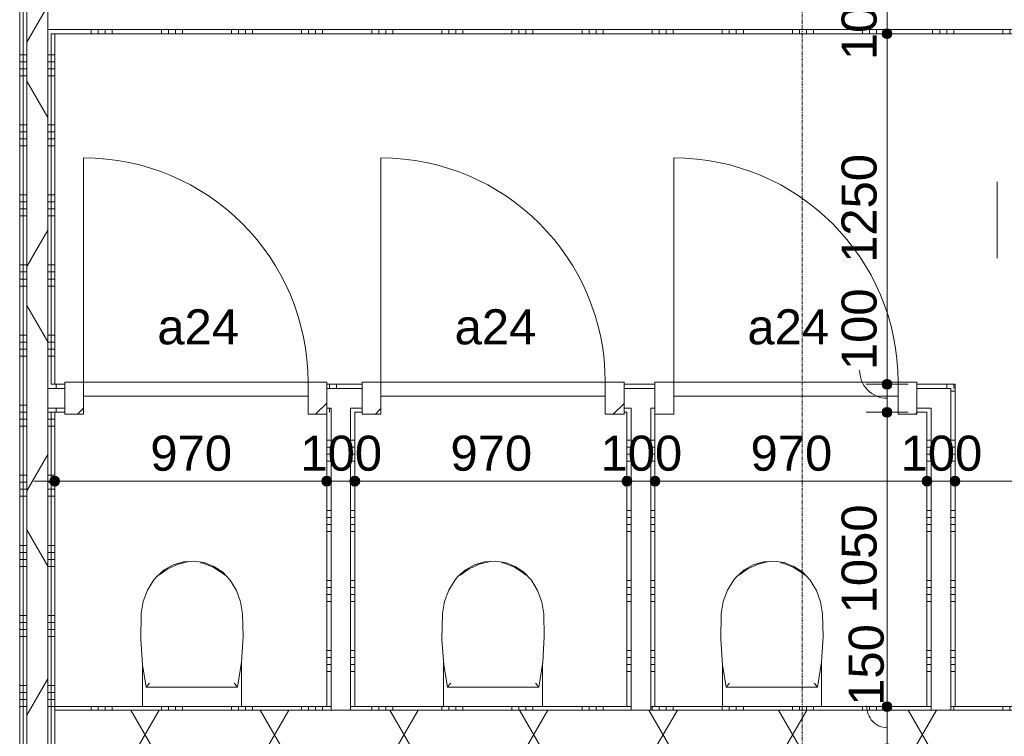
# Model space of a CAD drawing. Header units: millimetres. Extents: x 23061 to 67652, y 24168 to 59318.
# Tile 16 of 35: x 42286 to 45797, y 27194 to 29750. Entities that reach past the tile are written whole.
import ezdxf

# ---------------------------------------------------------------- set-up
doc = ezdxf.new("R2010")
doc.units = ezdxf.units.MM
doc.linetypes.add('stramien', pattern=[22.225, 12.7, -3.175, 3.175, -3.175])
doc.layers.add('00_Algemeen', color=7, linetype='Continuous', lineweight=9, true_color=0x00a600)
for name, color, linetype, lineweight in [('00_Algemeen-50', 7, 'Continuous', 9), ('22_Metselwerk', 7, 'Continuous', 18), ('30_Kozijnen-ramen-deuren', 7, 'Continuous', 9)]:
    doc.layers.add(name, color=color, linetype=linetype, lineweight=lineweight)
doc.styles.add('Arial_1', font='arial.ttf', dxfattribs={"height": 125})
doc.dimstyles.new('00_AEE_maatvoering_2_5mm', dxfattribs={"dimscale": 304.8, "dimtxt": 127.532425, "dimasz": 0.459318, "dimexe": 0.246063, "dimexo": 0.0625, "dimgap": 0, "dimtad": 1, "dimdec": 0, "dimzin": 0, "dimdsep": 46, "dimtxsty": 'Arial_1', "dimblk1": 'DOTSMALL', "dimblk2": 'DOTSMALL', "dimsah": 1, "dimcen": 0.09, "dimdle": 0.246063, "dimazin": 0, "dimtfac": 1, "dimtdec": 4, "dimtix": 1, "dimtmove": 0, "dimatfit": 3, "dimfxl": 0.246063, "dimfxlon": 1, "dimtvp": 1, "dimtolj": 1, "dimtzin": 0, "dimarcsym": 2})
doc.dimstyles.new('00_AEE_maatvoering_2_5mm_1', dxfattribs={"dimscale": 304.8, "dimtxt": 127.532425, "dimasz": 0.459318, "dimexe": 0.246063, "dimexo": 0.0625, "dimgap": 0, "dimtad": 1, "dimdec": 0, "dimzin": 0, "dimdsep": 46, "dimtxsty": 'Arial_1', "dimblk1": 'DOTSMALL', "dimblk2": 'DOTSMALL', "dimsah": 1, "dimcen": 0.09, "dimdle": 0.246063, "dimazin": 0, "dimtfac": 1, "dimtdec": 4, "dimtix": 1, "dimtmove": 1, "dimatfit": 3, "dimfxl": 0.246063, "dimfxlon": 1, "dimtvp": 1, "dimtolj": 1, "dimtzin": 0, "dimarcsym": 2})
pattern_1 = [(180, (42411.22, 29800), (4e-13, -250), []), (180, (42411.22, 29825), (4e-13, -250), []), (180, (42411.22, 29850), (4e-13, -250), []), (180, (42411.22, 29875), (4e-13, -250), [])]
pattern_2 = [(60, (28876.22, 0), (-346.41, 200), []), (120, (28876.22, 0), (-346.41, -200), [])]
pattern_3 = [(180, (43481.22, 27925), (-9e-13, -250), []), (180, (43481.22, 27950), (-9e-13, -250), []), (180, (43481.22, 27975), (-9e-13, -250), []), (180, (43481.22, 28000), (-9e-13, -250), [])]
pattern_4 = [(270, (43916.22, 28450), (250, 3e-13), []), (270, (43891.22, 28450), (250, 3e-13), []), (270, (43866.22, 28450), (250, 3e-13), []), (270, (43841.22, 28450), (250, 3e-13), [])]
pattern_5 = [(180, (44551.22, 27925), (-9e-13, -250), []), (180, (44551.22, 27950), (-9e-13, -250), []), (180, (44551.22, 27975), (-9e-13, -250), []), (180, (44551.22, 28000), (-9e-13, -250), [])]
pattern_6 = [(180, (45621.22, 27925), (-9e-13, -250), []), (180, (45621.22, 27950), (-9e-13, -250), []), (180, (45621.22, 27975), (-9e-13, -250), []), (180, (45621.22, 28000), (-9e-13, -250), [])]

# ---------------------------------------------------------------- blocks, each defined once
blk = doc.blocks.new('32_AEE_VO_FIX_Binnendeuren - D_800x2300_Toiletdeur vast meranti-8012179-02 tweede verdieping - A')
at = {"layer": '30_Kozijnen-ramen-deuren', "true_color": 0xc0c0c0}
h = blk.add_hatch(dxfattribs=at)
h.set_pattern_fill('FP_100', color=9, style=0, pattern_type=2)
h.set_pattern_definition([(45, (-14038, -28400), (-106.066, 106.066), [])])
h.paths.add_polyline_path([(-467, -57), (-400, -57), (-400, 57), (-467, 57), (-467, -50)])
h.paths.add_polyline_path([(467, -57), (467, 57), (400, 57), (400, -57), (460, -57)])
at = {"layer": '30_Kozijnen-ramen-deuren'}
for p, q in [((-400, 57), (-467, 57)), ((-467, 57), (-467, 50)), ((400, 57), (-400, 57)), ((-400, 57), (-400, 7)), ((-400, -57), (-400, 57)), ((400, 7), (400, 57)), ((400, 57), (400, -57)), ((467, 57), (400, 57)), ((467, 50), (467, 57)), ((-400, 7), (400, 7)), ((-467, -50), (-467, -57)), ((-467, -57), (-400, -57)), ((400, -57), (467, -57))]:
    blk.add_line(p, q, dxfattribs=at)
blk = doc.blocks.new('32_AEE_VO_FIX_Binnendeuren - D_800x2300_Toiletdeur vast meranti-V41-02 tweede verdieping - A')
at = {"layer": '30_Kozijnen-ramen-deuren', "true_color": 0xc0c0c0}
h = blk.add_hatch(dxfattribs=at)
h.set_pattern_fill('FP_101', color=9, style=0, pattern_type=2)
h.set_pattern_definition([(45, (-15097.9, -28400), (-106.066, 106.066), [])])
h.paths.add_polyline_path([(-467, -57), (-400, -57), (-400, 57), (-467, 57), (-467, -50)])
h.paths.add_polyline_path([(467, -57), (467, 57), (400, 57), (400, -57)])
at = {"layer": '30_Kozijnen-ramen-deuren'}
for p, q in [((-400, 57), (-467, 57)), ((-467, 57), (-467, 50)), ((400, 57), (-400, 57)), ((-400, 57), (-400, 7)), ((-400, -57), (-400, 57)), ((400, 7), (400, 57)), ((400, 57), (400, -57)), ((467, 57), (400, 57)), ((467, 50), (467, 57)), ((-400, 7), (400, 7)), ((-467, -50), (-467, -57)), ((-467, -57), (-400, -57)), ((400, -57), (467, -57)), ((467, -57), (467, -50))]:
    blk.add_line(p, q, dxfattribs=at)
blk = doc.blocks.new('32_AEE_VO_FIX_Binnendeuren - D_800x2300_Toiletdeur vast meranti-V42-02 tweede verdieping - A')
at = {"layer": '30_Kozijnen-ramen-deuren', "true_color": 0xc0c0c0}
h = blk.add_hatch(dxfattribs=at)
h.set_pattern_fill('FP_102', color=9, style=0, pattern_type=2)
h.set_pattern_definition([(45, (-16142, -28400), (-106.066, 106.066), [])])
h.paths.add_polyline_path([(-400, -57), (-400, 57), (-467, 57), (-467, -57)])
h.paths.add_polyline_path([(400, -57), (467, -57), (467, 57), (400, 57), (400, -50)])
at = {"layer": '30_Kozijnen-ramen-deuren'}
for p, q in [((-400, 57), (-467, 57)), ((-467, 57), (-467, 50)), ((400, 57), (-400, 57)), ((-400, 57), (-400, 7)), ((-400, -57), (-400, 57)), ((400, 7), (400, 57)), ((400, 57), (400, -57)), ((467, 57), (400, 57)), ((467, 50), (467, 57)), ((-400, 7), (400, 7)), ((-467, -57), (-400, -57)), ((400, -57), (467, -57)), ((467, -57), (467, -50))]:
    blk.add_line(p, q, dxfattribs=at)
blk = doc.blocks.new('1876_3 _AEE_toilet - 2195_AEE_toilet-5031330-02 tweede verdieping - A')
at = {"layer": '30_Kozijnen-ramen-deuren'}
for p, q in [((-176.5, -12), (-176.5, -167.5)), ((176.5, -167.5), (176.5, -12)), ((163.1, -81.3), (-163.1, -81.3)), ((-147, -445.2), (-147.4, -444.5)), ((-145.4, -447.7), (-147, -445.2)), ((147.3, -444.6), (147, -445.2))]:
    blk.add_line(p, q, dxfattribs=at)
at = {"layer": '30_Kozijnen-ramen-deuren', "flags": 128}
for points in [[(-163.1, -81.3), (-176.9, -171.1), (-182.5, -261.8), (-180.6, -342.9)], [(180.6, -342.9), (182.3, -252), (175.8, -161.3), (163.1, -81.3)], [(-180.6, -342.9), (-173.7, -385.4), (-158.9, -425.8), (-136.6, -462.6), (-135.6, -463.9)], [(135.6, -463.9), (158.2, -427.2), (173.3, -386.9), (180.5, -344.5), (180.6, -342.9)], [(-135.6, -463.9), (-109.9, -491.1), (-78.9, -512), (-44.1, -525.7), (-7.1, -531.3), (30.2, -528.8), (66.1, -518.1), (98.7, -499.9), (126.6, -474.9), (135.6, -463.9)], [(-31.3, -524.9), (-39, -523.6), (-75.9, -509.3), (-109, -487.7), (-117.2, -480.7)], [(117.2, -480.7), (85.3, -504.1), (49.3, -520.5), (10.7, -529.1), (9.7, -529.2)]]:
    blk.add_lwpolyline(points, dxfattribs=at)
at = {"layer": '30_Kozijnen-ramen-deuren'}
for points, knots in [([(-163.1, -81.3), (-163, -81.3), (-162.9, -81.6), (-162.2, -82.4), (-161.7, -83), (-161.2, -83.6), (-160.8, -84.1), (-160.3, -84.6), (-159.9, -85.2), (-159.4, -85.8), (-158.9, -86.4), (-158.4, -87), (-157.8, -87.7), (-157.3, -88.3), (-156.5, -89.3), (-155.2, -90.9), (-153.2, -93.3), (-151.5, -95.3), (-150.7, -96.3)], [0, 0, 0, 0, 0.142857, 0.214286, 0.285714, 0.321429, 0.357143, 0.392857, 0.428571, 0.464286, 0.5, 0.535714, 0.571429, 0.607143, 0.642857, 0.714286, 0.857143, 1, 1, 1, 1]), ([(163.1, -81.3), (163, -81.3), (162.9, -81.6), (162.2, -82.4), (161.7, -83), (161.2, -83.6), (160.8, -84.1), (160.3, -84.6), (159.9, -85.2), (159.4, -85.8), (158.9, -86.4), (158.4, -87), (157.8, -87.7), (157.3, -88.3), (156.5, -89.3), (155.2, -90.9), (153.2, -93.3), (151.5, -95.3), (150.7, -96.3)], [-1, -1, -1, -1, -0.857143, -0.785714, -0.714286, -0.678571, -0.642857, -0.607143, -0.571429, -0.535714, -0.5, -0.464286, -0.428571, -0.392857, -0.357143, -0.285714, -0.142857, 0, 0, 0, 0])]:
    blk.add_open_spline(points, degree=3, knots=knots, dxfattribs=at)
blk = doc.blocks.new('30_AEE_VO_draairichting - 30_AEE_VO_draairichting-8194278-02 tweede verdieping - A')
at = {"layer": '30_Kozijnen-ramen-deuren'}
blk.add_line((-400, 800), (-400, 0), dxfattribs=at)
blk.add_arc((-400, 0), 800, 360, 90, dxfattribs=at)
blk = doc.blocks.new('00_AEE_tag_ruimte_klein - Naam _ nummer-752176-02 tweede verdieping - A')
at = {"layer": '00_Algemeen', "color": 7}
for p, q in [((-8.061, 7.172), (-8.061, 4.245)), ((-8.061, 4.468), (-8.061, 1.718))]:
    blk.add_line(p, q, dxfattribs=at)
blk = doc.blocks.new('DIMBLOCK136-02 tweede verdieping - A')
at = {"layer": '00_Algemeen-50', "transparency": 16777216}
h = blk.add_hatch(color=256, dxfattribs=at)
edge = h.paths.add_edge_path()
edge.add_arc((45378.8, 27300), 17.5, 0, 360)
h = blk.add_hatch(color=256, dxfattribs=at)
edge = h.paths.add_edge_path()
edge.add_arc((45378.8, 27150), 17.5, 0, 360)
for p, q in [((45378.8, 27300), (45303.8, 27300)), ((45378.8, 27075), (45378.8, 27300)), ((45378.8, 27300), (45453.8, 27300)), ((45378.8, 27150), (45303.8, 27150)), ((45378.8, 27150), (45453.8, 27150))]:
    blk.add_line(p, q, dxfattribs=at)
for centre in [(45378.8, 27300), (45378.8, 27150)]:
    blk.add_circle(centre, 17.5, dxfattribs=at)
blk.add_ellipse((45378.8, 27302.9), major_axis=(0, 77.9), ratio=0.933633, start_param=1.570796, end_param=3.141593, dxfattribs=at)
at = {"layer": '00_Algemeen-50', "color": 0, "transparency": 16777216, "insert": (45241.9, 27302.9), "char_height": 125, "width": 346.103, "attachment_point": 1, "rotation": 90, "line_spacing_factor": 0.941778, "style": 'Arial_1'}
blk.add_mtext('150', dxfattribs=at)
blk = doc.blocks.new('_DotSmall')
at = {"color": 0, "linetype": 'ByBlock', "const_width": 0.5}
blk.add_lwpolyline([(-0.0625, 0, 1), (0.0625, 0, 1)], format="xyb", close=True, dxfattribs=at)
blk = doc.blocks.new('DIMBLOCK137-02 tweede verdieping - A')
at = {"layer": '00_Algemeen-50', "transparency": 16777216}
h = blk.add_hatch(color=256, dxfattribs=at)
edge = h.paths.add_edge_path()
edge.add_arc((45378.8, 28350), 17.5, 0, 360)
h = blk.add_hatch(color=256, dxfattribs=at)
edge = h.paths.add_edge_path()
edge.add_arc((45378.8, 27300), 17.5, 0, 360)
for p, q in [((45378.8, 28350), (45303.8, 28350)), ((45378.8, 27300), (45378.8, 28350)), ((45378.8, 28350), (45453.8, 28350)), ((45378.8, 27300), (45303.8, 27300)), ((45378.8, 27300), (45453.8, 27300))]:
    blk.add_line(p, q, dxfattribs=at)
for centre in [(45378.8, 28350), (45378.8, 27300)]:
    blk.add_circle(centre, 17.5, dxfattribs=at)
at = {"layer": '00_Algemeen-50', "color": 0, "transparency": 16777216, "insert": (45216.5, 27632.7), "char_height": 125, "width": 461.471, "attachment_point": 1, "rotation": 90, "line_spacing_factor": 0.941778, "style": 'Arial_1'}
blk.add_mtext('1050', dxfattribs=at)
blk = doc.blocks.new('DIMBLOCK138-02 tweede verdieping - A')
at = {"layer": '00_Algemeen-50', "transparency": 16777216}
h = blk.add_hatch(color=256, dxfattribs=at)
edge = h.paths.add_edge_path()
edge.add_arc((45378.8, 28450), 17.5, 0, 360)
h = blk.add_hatch(color=256, dxfattribs=at)
edge = h.paths.add_edge_path()
edge.add_arc((45378.8, 28350), 17.5, 0, 360)
for p, q in [((45378.8, 28450), (45303.8, 28450)), ((45378.8, 28350), (45378.8, 28450)), ((45378.8, 28450), (45453.8, 28450)), ((45378.8, 28350), (45303.8, 28350)), ((45378.8, 28350), (45453.8, 28350))]:
    blk.add_line(p, q, dxfattribs=at)
for centre in [(45378.8, 28450), (45378.8, 28350)]:
    blk.add_circle(centre, 17.5, dxfattribs=at)
blk.add_ellipse((45378.8, 28500.3), major_axis=(0, 100.3), ratio=0.977773, start_param=1.570796, end_param=3.141593, dxfattribs=at)
at = {"layer": '00_Algemeen-50', "color": 0, "transparency": 16777216, "insert": (45216.5, 28500.3), "char_height": 125, "width": 346.103, "attachment_point": 1, "rotation": 90, "line_spacing_factor": 0.941778, "style": 'Arial_1'}
blk.add_mtext('100', dxfattribs=at)
blk = doc.blocks.new('DIMBLOCK139-02 tweede verdieping - A')
at = {"layer": '00_Algemeen-50', "transparency": 16777216}
h = blk.add_hatch(color=256, dxfattribs=at)
edge = h.paths.add_edge_path()
edge.add_arc((45378.8, 29700), 17.5, 0, 360)
h = blk.add_hatch(color=256, dxfattribs=at)
edge = h.paths.add_edge_path()
edge.add_arc((45378.8, 28450), 17.5, 0, 360)
for p, q in [((45378.8, 29700), (45303.8, 29700)), ((45378.8, 28450), (45378.8, 29700)), ((45378.8, 29700), (45453.8, 29700)), ((45378.8, 28450), (45303.8, 28450)), ((45378.8, 28450), (45453.8, 28450))]:
    blk.add_line(p, q, dxfattribs=at)
for centre in [(45378.8, 29700), (45378.8, 28450)]:
    blk.add_circle(centre, 17.5, dxfattribs=at)
at = {"layer": '00_Algemeen-50', "color": 0, "transparency": 16777216, "insert": (45216.5, 28882.7), "char_height": 125, "width": 461.471, "attachment_point": 1, "rotation": 90, "line_spacing_factor": 0.941778, "style": 'Arial_1'}
blk.add_mtext('1250', dxfattribs=at)
blk = doc.blocks.new('DIMBLOCK140-02 tweede verdieping - A')
at = {"layer": '00_Algemeen-50', "transparency": 16777216}
h = blk.add_hatch(color=256, dxfattribs=at)
edge = h.paths.add_edge_path()
edge.add_arc((45378.8, 29800), 17.5, 0, 360)
h = blk.add_hatch(color=256, dxfattribs=at)
edge = h.paths.add_edge_path()
edge.add_arc((45378.8, 29700), 17.5, 0, 360)
for p, q in [((45378.8, 29800), (45303.8, 29800)), ((45378.8, 29700), (45378.8, 29800)), ((45378.8, 29800), (45453.8, 29800)), ((45378.8, 29700), (45303.8, 29700)), ((45378.8, 29700), (45453.8, 29700))]:
    blk.add_line(p, q, dxfattribs=at)
for centre in [(45378.8, 29800), (45378.8, 29700)]:
    blk.add_circle(centre, 17.5, dxfattribs=at)
at = {"layer": '00_Algemeen-50', "color": 0, "transparency": 16777216, "insert": (45216.5, 29605.8), "char_height": 125, "width": 346.103, "attachment_point": 1, "rotation": 90, "line_spacing_factor": 0.941778, "style": 'Arial_1'}
blk.add_mtext('100', dxfattribs=at)
blk = doc.blocks.new('DIMBLOCK146-02 tweede verdieping - A')
at = {"layer": '00_Algemeen-50', "transparency": 16777216}
h = blk.add_hatch(color=256, dxfattribs=at)
edge = h.paths.add_edge_path()
edge.add_arc((42411.2, 28104.2), 17.5, 0, 360)
h = blk.add_hatch(color=256, dxfattribs=at)
edge = h.paths.add_edge_path()
edge.add_arc((43381.2, 28104.2), 17.5, 0, 360)
for p, q in [((42411.2, 28104.2), (42411.2, 28179.2)), ((43381.2, 28104.2), (43381.2, 28179.2)), ((42336.2, 28104.2), (43381.2, 28104.2)), ((42411.2, 28104.2), (42411.2, 28029.2)), ((43381.2, 28104.2), (43381.2, 28029.2))]:
    blk.add_line(p, q, dxfattribs=at)
for centre in [(42411.2, 28104.2), (43381.2, 28104.2)]:
    blk.add_circle(centre, 17.5, dxfattribs=at)
at = {"layer": '00_Algemeen-50', "color": 0, "transparency": 16777216, "insert": (42752, 28266.5), "char_height": 125, "width": 346.103, "attachment_point": 1, "line_spacing_factor": 0.941778, "style": 'Arial_1'}
blk.add_mtext('970', dxfattribs=at)
blk = doc.blocks.new('DIMBLOCK147-02 tweede verdieping - A')
at = {"layer": '00_Algemeen-50', "transparency": 16777216}
h = blk.add_hatch(color=256, dxfattribs=at)
edge = h.paths.add_edge_path()
edge.add_arc((43381.2, 28104.2), 17.5, 0, 360)
h = blk.add_hatch(color=256, dxfattribs=at)
edge = h.paths.add_edge_path()
edge.add_arc((43481.2, 28104.2), 17.5, 0, 360)
for p, q in [((43381.2, 28104.2), (43381.2, 28179.2)), ((43481.2, 28104.2), (43481.2, 28179.2)), ((43381.2, 28104.2), (43481.2, 28104.2)), ((43381.2, 28104.2), (43381.2, 28029.2)), ((43481.2, 28104.2), (43481.2, 28029.2))]:
    blk.add_line(p, q, dxfattribs=at)
for centre in [(43381.2, 28104.2), (43481.2, 28104.2)]:
    blk.add_circle(centre, 17.5, dxfattribs=at)
at = {"layer": '00_Algemeen-50', "color": 0, "transparency": 16777216, "insert": (43287, 28266.5), "char_height": 125, "width": 346.103, "attachment_point": 1, "line_spacing_factor": 0.941778, "style": 'Arial_1'}
blk.add_mtext('100', dxfattribs=at)
blk = doc.blocks.new('DIMBLOCK148-02 tweede verdieping - A')
at = {"layer": '00_Algemeen-50', "transparency": 16777216}
h = blk.add_hatch(color=256, dxfattribs=at)
edge = h.paths.add_edge_path()
edge.add_arc((43481.2, 28104.2), 17.5, 0, 360)
h = blk.add_hatch(color=256, dxfattribs=at)
edge = h.paths.add_edge_path()
edge.add_arc((44451.2, 28104.2), 17.5, 0, 360)
for p, q in [((43481.2, 28104.2), (43481.2, 28179.2)), ((44451.2, 28104.2), (44451.2, 28179.2)), ((43481.2, 28104.2), (44451.2, 28104.2)), ((43481.2, 28104.2), (43481.2, 28029.2)), ((44451.2, 28104.2), (44451.2, 28029.2))]:
    blk.add_line(p, q, dxfattribs=at)
for centre in [(43481.2, 28104.2), (44451.2, 28104.2)]:
    blk.add_circle(centre, 17.5, dxfattribs=at)
at = {"layer": '00_Algemeen-50', "color": 0, "transparency": 16777216, "insert": (43822, 28266.5), "char_height": 125, "width": 346.103, "attachment_point": 1, "line_spacing_factor": 0.941778, "style": 'Arial_1'}
blk.add_mtext('970', dxfattribs=at)
blk = doc.blocks.new('DIMBLOCK149-02 tweede verdieping - A')
at = {"layer": '00_Algemeen-50', "transparency": 16777216}
h = blk.add_hatch(color=256, dxfattribs=at)
edge = h.paths.add_edge_path()
edge.add_arc((44451.2, 28104.2), 17.5, 0, 360)
h = blk.add_hatch(color=256, dxfattribs=at)
edge = h.paths.add_edge_path()
edge.add_arc((44551.2, 28104.2), 17.5, 0, 360)
for p, q in [((44451.2, 28104.2), (44451.2, 28179.2)), ((44551.2, 28104.2), (44551.2, 28179.2)), ((44451.2, 28104.2), (44551.2, 28104.2)), ((44451.2, 28104.2), (44451.2, 28029.2)), ((44551.2, 28104.2), (44551.2, 28029.2))]:
    blk.add_line(p, q, dxfattribs=at)
for centre in [(44451.2, 28104.2), (44551.2, 28104.2)]:
    blk.add_circle(centre, 17.5, dxfattribs=at)
at = {"layer": '00_Algemeen-50', "color": 0, "transparency": 16777216, "insert": (44357, 28266.5), "char_height": 125, "width": 346.103, "attachment_point": 1, "line_spacing_factor": 0.941778, "style": 'Arial_1'}
blk.add_mtext('100', dxfattribs=at)
blk = doc.blocks.new('DIMBLOCK150-02 tweede verdieping - A')
at = {"layer": '00_Algemeen-50', "transparency": 16777216}
h = blk.add_hatch(color=256, dxfattribs=at)
edge = h.paths.add_edge_path()
edge.add_arc((44551.2, 28104.2), 17.5, 0, 360)
h = blk.add_hatch(color=256, dxfattribs=at)
edge = h.paths.add_edge_path()
edge.add_arc((45521.2, 28104.2), 17.5, 0, 360)
for p, q in [((44551.2, 28104.2), (44551.2, 28179.2)), ((45521.2, 28104.2), (45521.2, 28179.2)), ((44551.2, 28104.2), (45521.2, 28104.2)), ((44551.2, 28104.2), (44551.2, 28029.2)), ((45521.2, 28104.2), (45521.2, 28029.2))]:
    blk.add_line(p, q, dxfattribs=at)
for centre in [(44551.2, 28104.2), (45521.2, 28104.2)]:
    blk.add_circle(centre, 17.5, dxfattribs=at)
at = {"layer": '00_Algemeen-50', "color": 0, "transparency": 16777216, "insert": (44892, 28266.5), "char_height": 125, "width": 346.103, "attachment_point": 1, "line_spacing_factor": 0.941778, "style": 'Arial_1'}
blk.add_mtext('970', dxfattribs=at)
blk = doc.blocks.new('DIMBLOCK151-02 tweede verdieping - A')
at = {"layer": '00_Algemeen-50', "transparency": 16777216}
h = blk.add_hatch(color=256, dxfattribs=at)
edge = h.paths.add_edge_path()
edge.add_arc((45521.2, 28104.2), 17.5, 0, 360)
h = blk.add_hatch(color=256, dxfattribs=at)
edge = h.paths.add_edge_path()
edge.add_arc((45621.2, 28104.2), 17.5, 0, 360)
for p, q in [((45521.2, 28104.2), (45521.2, 28179.2)), ((45621.2, 28104.2), (45621.2, 28179.2)), ((45521.2, 28104.2), (45621.2, 28104.2)), ((45521.2, 28104.2), (45521.2, 28029.2)), ((45621.2, 28104.2), (45621.2, 28029.2))]:
    blk.add_line(p, q, dxfattribs=at)
for centre in [(45521.2, 28104.2), (45621.2, 28104.2)]:
    blk.add_circle(centre, 17.5, dxfattribs=at)
at = {"layer": '00_Algemeen-50', "color": 0, "transparency": 16777216, "insert": (45427, 28266.5), "char_height": 125, "width": 346.103, "attachment_point": 1, "line_spacing_factor": 0.941778, "style": 'Arial_1'}
blk.add_mtext('100', dxfattribs=at)
blk = doc.blocks.new('DIMBLOCK152-02 tweede verdieping - A')
at = {"layer": '00_Algemeen-50', "transparency": 16777216}
h = blk.add_hatch(color=256, dxfattribs=at)
edge = h.paths.add_edge_path()
edge.add_arc((45621.2, 28104.2), 17.5, 0, 360)
h = blk.add_hatch(color=256, dxfattribs=at)
edge = h.paths.add_edge_path()
edge.add_arc((47521.2, 28104.2), 17.5, 0, 360)
for p, q in [((45621.2, 28104.2), (45621.2, 28179.2)), ((47521.2, 28104.2), (47521.2, 28179.2)), ((45621.2, 28104.2), (47596.2, 28104.2)), ((45621.2, 28104.2), (45621.2, 28029.2)), ((47521.2, 28104.2), (47521.2, 28029.2))]:
    blk.add_line(p, q, dxfattribs=at)
for centre in [(45621.2, 28104.2), (47521.2, 28104.2)]:
    blk.add_circle(centre, 17.5, dxfattribs=at)
at = {"layer": '00_Algemeen-50', "color": 0, "transparency": 16777216, "insert": (46378.9, 28266.5), "char_height": 125, "width": 461.471, "attachment_point": 1, "line_spacing_factor": 0.941778, "style": 'Arial_1'}
blk.add_mtext('1900', dxfattribs=at)

msp = doc.modelspace()

# ---------------------------------------------------------------- hatches: boundary and pattern name
at = {"layer": '22_Metselwerk', "lineweight": 9}
h = msp.add_hatch(dxfattribs=at)
h.set_pattern_fill('FP_27', color=256, angle=90, style=0, pattern_type=2)
h.set_pattern_definition(pattern_1)
h.paths.add_polyline_path([(42298.7, 27100), (42298.7, 32350), (42286.2, 32350), (42286.2, 27100)])
h = msp.add_hatch(dxfattribs=at)
h.set_pattern_fill('FP_27', color=256, angle=90, style=0, pattern_type=2)
h.set_pattern_definition(pattern_1)
h.paths.add_polyline_path([(42298.7, 27100), (42311.2, 27100), (42311.2, 32350), (42298.7, 32350), (42298.7, 27144)])
h = msp.add_hatch(dxfattribs=at)
h.set_pattern_fill('FP_11', color=256, angle=60, style=0, pattern_type=2)
h.set_pattern_definition(pattern_2)
h.paths.add_polyline_path([(42338.3, 27100), (42386.2, 27100), (42386.2, 32350), (42311.2, 32350), (42311.2, 27100)])
h = msp.add_hatch(dxfattribs=at)
h.set_pattern_fill('FP_27', color=256, angle=90, style=0, pattern_type=2)
h.set_pattern_definition(pattern_1)
h.paths.add_polyline_path([(42386.2, 27125), (42398.7, 27125), (42398.7, 28365), (42386.2, 28365), (42386.2, 27144)])
h.paths.add_polyline_path([(42386.2, 28435), (42398.7, 28435), (42398.7, 29715), (42386.2, 29715), (42386.2, 29432.5)])
h.paths.add_polyline_path([(42386.2, 29785), (42398.7, 29785), (42398.7, 31065), (42386.2, 31065), (42386.2, 30576.8)])
h.paths.add_polyline_path([(42398.7, 31135), (42398.7, 32350), (42386.2, 32350), (42386.2, 31135)])
h = msp.add_hatch(dxfattribs=at)
h.set_pattern_fill('FP_27', color=256, angle=90, style=0, pattern_type=2)
h.set_pattern_definition(pattern_1)
h.paths.add_polyline_path([(42398.7, 27150), (42411.2, 27150), (42411.2, 28350), (42398.7, 28350), (42398.7, 28288.3)])
h.paths.add_polyline_path([(42411.2, 28450), (42411.2, 29700), (42398.7, 29700), (42398.7, 28450)])
h.paths.add_polyline_path([(42398.7, 29800), (42411.2, 29800), (42411.2, 31050), (42398.7, 31050), (42398.7, 30576.8)])
h.paths.add_polyline_path([(42411.2, 31150), (42411.2, 32350), (42398.7, 32350), (42398.7, 31150)])
h = msp.add_hatch(dxfattribs=at)
h.set_pattern_fill('FP_152', color=256, angle=-270, style=0, pattern_type=2)
h.set_pattern_definition([(270, (44866.22, 29800), (250, -9e-13), []), (270, (44841.22, 29800), (250, -9e-13), []), (270, (44816.22, 29800), (250, -9e-13), []), (270, (44791.22, 29800), (250, -9e-13), [])])
h.paths.add_polyline_path([(47521.2, 29700), (47521.2, 29715), (42398.7, 29715), (42398.7, 29700), (46094.8, 29700)])
h = msp.add_hatch(dxfattribs=at)
h.set_pattern_fill('FP_99', color=256, angle=90, style=0, pattern_type=2)
h.set_pattern_definition(pattern_4)
h.paths.add_polyline_path([(42447.2, 28435), (42447.2, 28450), (42398.7, 28450), (42398.7, 28435), (42411.2, 28435)])
h.paths.add_polyline_path([(43381.2, 28435), (43507.1, 28435), (43507.1, 28450), (43381.2, 28450)])
h.paths.add_polyline_path([(44441.1, 28435), (44551.2, 28435), (44551.2, 28450), (44441.1, 28450)])
h.paths.add_polyline_path([(45606.2, 28435), (45621.2, 28435), (45621.2, 28450), (45485.2, 28450), (45485.2, 28435)])
h = msp.add_hatch(dxfattribs=at)
h.set_pattern_fill('FP_104', color=256, angle=-270, style=0, pattern_type=2)
h.set_pattern_definition(pattern_6)
h.paths.add_polyline_path([(45621.2, 27300), (45621.2, 28435), (45606.2, 28435), (45606.2, 27300)])
h = msp.add_hatch(dxfattribs=at)
h.set_pattern_fill('FP_99', color=256, angle=90, style=0, pattern_type=2)
h.set_pattern_definition(pattern_4)
h.paths.add_polyline_path([(42411.2, 28350), (42447.2, 28350), (42447.2, 28365), (42398.7, 28365), (42398.7, 28350)])
h.paths.add_polyline_path([(43481.2, 28350), (43507.1, 28350), (43507.1, 28365), (43466.2, 28365), (43466.2, 28350)])
h.paths.add_polyline_path([(43381.2, 28350), (43396.2, 28350), (43396.2, 28365), (43381.2, 28365)])
h.paths.add_polyline_path([(44441.1, 28350), (44466.2, 28350), (44466.2, 28365), (44441.1, 28365)])
h.paths.add_polyline_path([(44551.2, 28350), (44551.2, 28365), (44536.2, 28365), (44536.2, 28350)])
h.paths.add_polyline_path([(45536.2, 28350), (45536.2, 28365), (45485.2, 28365), (45485.2, 28350), (45521.2, 28350)])
h = msp.add_hatch(dxfattribs=at)
h.set_pattern_fill('FP_98', color=256, angle=-270, style=0, pattern_type=2)
h.set_pattern_definition(pattern_3)
h.paths.add_polyline_path([(43396.2, 27300), (43396.2, 28350), (43381.2, 28350), (43381.2, 27300)])
h = msp.add_hatch(dxfattribs=at)
h.set_pattern_fill('FP_98', color=256, angle=-270, style=0, pattern_type=2)
h.set_pattern_definition(pattern_3)
h.paths.add_polyline_path([(43481.2, 27300), (43481.2, 28350), (43466.2, 28350), (43466.2, 27300)])
h = msp.add_hatch(dxfattribs=at)
h.set_pattern_fill('FP_103', color=256, angle=-270, style=0, pattern_type=2)
h.set_pattern_definition(pattern_5)
h.paths.add_polyline_path([(44466.2, 27300), (44466.2, 28350), (44451.2, 28350), (44451.2, 27300)])
h = msp.add_hatch(dxfattribs=at)
h.set_pattern_fill('FP_103', color=256, angle=-270, style=0, pattern_type=2)
h.set_pattern_definition(pattern_5)
h.paths.add_polyline_path([(44551.2, 27300), (44551.2, 28350), (44536.2, 28350), (44536.2, 27300)])
h = msp.add_hatch(dxfattribs=at)
h.set_pattern_fill('FP_104', color=256, angle=-270, style=0, pattern_type=2)
h.set_pattern_definition(pattern_6)
h.paths.add_polyline_path([(45536.2, 27300), (45536.2, 28350), (45521.2, 28350), (45521.2, 27300)])
h = msp.add_hatch(dxfattribs=at)
h.set_pattern_fill('FP_97', color=256, angle=90, style=0, pattern_type=2)
h.set_pattern_definition([(270, (44866.22, 27300), (250, 5e-13), []), (270, (44841.22, 27300), (250, 5e-13), []), (270, (44816.22, 27300), (250, 5e-13), []), (270, (44791.22, 27300), (250, 5e-13), [])])
h.paths.add_polyline_path([(42627.2, 27288), (43396.2, 27288), (43396.2, 27300), (42411.2, 27300), (42411.2, 27288)])
h.paths.add_polyline_path([(43466.2, 27288), (44466.2, 27288), (44466.2, 27300), (43466.2, 27300)])
h.paths.add_polyline_path([(44650, 27288), (45536.2, 27288), (45536.2, 27300), (44536.2, 27300), (44536.2, 27288)])
h.paths.add_polyline_path([(45950.4, 27288), (47521.2, 27288), (47521.2, 27300), (45606.2, 27300), (45606.2, 27288), (45805.9, 27288)])
h = msp.add_hatch(dxfattribs=at)
h.set_pattern_fill('FP_11', color=256, angle=60, style=0, pattern_type=2)
h.set_pattern_definition(pattern_2)
h.paths.add_polyline_path([(42771.7, 27150), (47521.2, 27150), (47521.2, 27288), (42411.2, 27288), (42411.2, 27150), (42627.2, 27150)])

# ---------------------------------------------------------------- linework, layer by layer
at = {"layer": '00_Algemeen', "color": 150, "linetype": 'stramien', "true_color": 0x0080ff}
msp.add_line((45076.2, 24467.7), (45076.2, 59018.3), dxfattribs=at)
at = {"layer": '22_Metselwerk', "lineweight": 9}
for p, q in [((42286.2, 32350), (42286.2, 25999.7)), ((42298.7, 25999.7), (42298.7, 32350)), ((42386.2, 29715), (42386.2, 29785)), ((42398.7, 28450), (42398.7, 29700)), ((42398.7, 29700), (47521.2, 29700)), ((42411.2, 28450), (42411.2, 29700)), ((42447.2, 28450), (42398.7, 28450)), ((42447.2, 28435), (42447.2, 28450)), ((43507.1, 28450), (43381.2, 28450)), ((43381.2, 28450), (43381.2, 28435)), ((43507.1, 28435), (43507.1, 28450)), ((44551.2, 28450), (44441.1, 28450)), ((44441.1, 28450), (44441.1, 28435)), ((44551.2, 28435), (44551.2, 28450)), ((45621.2, 28450), (45485.2, 28450)), ((45485.2, 28450), (45485.2, 28435)), ((45621.2, 27300), (45621.2, 28450)), ((42386.2, 28365), (42386.2, 28435)), ((42398.7, 27137.5), (42398.7, 28350)), ((42398.7, 28350), (42447.2, 28350)), ((42411.2, 27288), (42411.2, 28350)), ((42447.2, 28350), (42447.2, 28365)), ((43381.2, 28365), (43381.2, 27300)), ((43481.2, 27300), (43481.2, 28350)), ((43481.2, 28350), (43507.1, 28350)), ((43507.1, 28350), (43507.1, 28365)), ((44441.1, 28365), (44441.1, 28350)), ((44441.1, 28350), (44451.2, 28350)), ((44451.2, 28350), (44451.2, 27300)), ((44551.2, 27300), (44551.2, 28365)), ((45485.2, 28365), (45485.2, 28350)), ((45485.2, 28350), (45521.2, 28350)), ((45521.2, 28350), (45521.2, 27300)), ((43396.2, 27300), (42411.2, 27300)), ((43466.2, 27288), (43396.2, 27288)), ((44466.2, 27300), (43466.2, 27300)), ((44536.2, 27288), (44466.2, 27288)), ((45536.2, 27300), (44536.2, 27300)), ((45606.2, 27288), (45536.2, 27288)), ((47521.2, 27300), (45606.2, 27300))]:
    msp.add_line(p, q, dxfattribs=at)
at = {"layer": '22_Metselwerk'}
for p, q in [((42311.2, 25999.7), (42311.2, 32350)), ((42386.2, 28435), (42386.2, 29715)), ((47546.2, 29715), (42386.2, 29715)), ((42386.2, 28435), (42447.2, 28435)), ((42447.2, 28365), (42447.2, 28435)), ((43381.2, 28435), (43381.2, 28365)), ((43381.2, 28435), (43507.1, 28435)), ((43507.1, 28365), (43507.1, 28435)), ((44441.1, 28435), (44441.1, 28365)), ((44441.1, 28435), (44551.2, 28435)), ((44551.2, 28365), (44551.2, 28435)), ((45485.2, 28435), (45485.2, 28365)), ((45485.2, 28435), (45606.2, 28435)), ((45606.2, 28435), (45606.2, 27288)), ((42386.2, 27125), (42386.2, 28365)), ((42386.2, 28365), (42447.2, 28365)), ((43381.2, 28365), (43396.2, 28365)), ((43396.2, 28365), (43396.2, 27288)), ((43466.2, 28365), (43466.2, 27288)), ((43466.2, 28365), (43507.1, 28365)), ((44441.1, 28365), (44466.2, 28365)), ((44466.2, 28365), (44466.2, 27288)), ((44536.2, 28365), (44551.2, 28365)), ((44536.2, 28365), (44536.2, 27288)), ((45485.2, 28365), (45536.2, 28365)), ((45536.2, 28365), (45536.2, 27288)), ((42411.2, 27288), (42411.2, 27150)), ((43396.2, 27288), (42411.2, 27288)), ((44466.2, 27288), (43466.2, 27288)), ((45536.2, 27288), (44536.2, 27288)), ((47521.2, 27288), (45606.2, 27288))]:
    msp.add_line(p, q, dxfattribs=at)

# ---------------------------------------------------------------- block references
at = {"layer": '00_Algemeen', "color": 7, "xscale": 49.99999999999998, "yscale": 49.99999999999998, "zscale": 49.99999999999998}
msp.add_blockref('00_AEE_tag_ruimte_klein - Naam _ nummer-752176-02 tweede verdieping - A', (46174.6, 28813.7), dxfattribs=at)
at = {"layer": '30_Kozijnen-ramen-deuren'}
for name, p in [('30_AEE_VO_draairichting - 30_AEE_VO_draairichting-8194278-02 tweede verdieping - A', (42914.2, 28457)), ('30_AEE_VO_draairichting - 30_AEE_VO_draairichting-8194278-02 tweede verdieping - A', (43974.1, 28457)), ('30_AEE_VO_draairichting - 30_AEE_VO_draairichting-8194278-02 tweede verdieping - A', (45018.2, 28457)), ('32_AEE_VO_FIX_Binnendeuren - D_800x2300_Toiletdeur vast meranti-8012179-02 tweede verdieping - A', (42914.2, 28400)), ('32_AEE_VO_FIX_Binnendeuren - D_800x2300_Toiletdeur vast meranti-V41-02 tweede verdieping - A', (43974.1, 28400)), ('32_AEE_VO_FIX_Binnendeuren - D_800x2300_Toiletdeur vast meranti-V42-02 tweede verdieping - A', (45018.2, 28400))]:
    msp.add_blockref(name, p, dxfattribs=at)
at = {"layer": '30_Kozijnen-ramen-deuren', "rotation": 180}
for p in [(42900.1, 27288), (43974.1, 27288), (44968.1, 27288)]:
    msp.add_blockref('1876_3 _AEE_toilet - 2195_AEE_toilet-5031330-02 tweede verdieping - A', p, dxfattribs=at)

# ---------------------------------------------------------------- texts
at = {"layer": '00_Algemeen', "color": 7, "char_height": 125, "width": 348.734, "attachment_point": 1, "style": 'Arial_1'}
for insert in [(42776.9, 28717.1), (43836.9, 28717.1), (44880.9, 28717.1)]:
    msp.add_mtext('a24', dxfattribs=dict(at, insert=insert))

# ---------------------------------------------------------------- dimensions: what is measured, and where the dimension line sits
at = {"layer": '00_Algemeen', "color": 7}
for base, p1, p2, override, picture, middle in [((45378.8, 29800), (45303.8, 29700), (45303.8, 29800), {"dimpost": '<>', "dimfxl": 100}, 'DIMBLOCK140-02 tweede verdieping - A', (45314.9, 29750)), ((45378.8, 29700), (45303.8, 28450), (45303.8, 29700), {"dimpost": '<>', "dimfxl": 1250}, 'DIMBLOCK139-02 tweede verdieping - A', (45314.9, 29075)), ((45378.8, 28350), (45303.8, 27300), (45303.8, 28350), {"dimpost": '<>', "dimfxl": 1050}, 'DIMBLOCK137-02 tweede verdieping - A', (45314.9, 27825))]:
    dim = msp.add_linear_dim(base=base, p1=p1, p2=p2, angle=90, dimstyle='00_AEE_maatvoering_2_5mm', override=override, dxfattribs=at)
    dim.commit()
    dim.dimension.update_dxf_attribs({"geometry": picture, "text_midpoint": middle})
for base, p1, p2, override, picture, middle in [((45378.8, 28450), (45303.8, 28350), (45303.8, 28450), {"dimpost": '<>', "dimfxl": 100}, 'DIMBLOCK138-02 tweede verdieping - A', (45299.8, 28673.4)), ((45378.8, 27300), (45303.8, 27150), (45303.8, 27300), {"dimpost": '<>', "dimfxl": 150}, 'DIMBLOCK136-02 tweede verdieping - A', (45325.2, 27475.9))]:
    dim = msp.add_linear_dim(base=base, p1=p1, p2=p2, angle=90, dimstyle='00_AEE_maatvoering_2_5mm_1', override=override, dxfattribs=at)
    dim.commit()
    dim.dimension.update_dxf_attribs({"geometry": picture, "text_midpoint": middle, "dimtype": 160, "text_rotation": 90})
for base, p1, p2, override, picture, middle in [((43381.2, 28104.2), (42411.2, 28179.2), (43381.2, 28179.2), {"dimpost": '<>', "dimfxl": 970}, 'DIMBLOCK146-02 tweede verdieping - A', (42896.2, 28168)), ((43481.2, 28104.2), (43381.2, 28179.2), (43481.2, 28179.2), {"dimpost": '<>', "dimfxl": 100}, 'DIMBLOCK147-02 tweede verdieping - A', (43431.2, 28168)), ((44451.2, 28104.2), (43481.2, 28179.2), (44451.2, 28179.2), {"dimpost": '<>', "dimfxl": 970}, 'DIMBLOCK148-02 tweede verdieping - A', (43966.2, 28168)), ((44551.2, 28104.2), (44451.2, 28179.2), (44551.2, 28179.2), {"dimpost": '<>', "dimfxl": 100}, 'DIMBLOCK149-02 tweede verdieping - A', (44501.2, 28168)), ((45521.2, 28104.2), (44551.2, 28179.2), (45521.2, 28179.2), {"dimpost": '<>', "dimfxl": 970}, 'DIMBLOCK150-02 tweede verdieping - A', (45036.2, 28168)), ((45621.2, 28104.2), (45521.2, 28179.2), (45621.2, 28179.2), {"dimpost": '<>', "dimfxl": 100}, 'DIMBLOCK151-02 tweede verdieping - A', (45571.2, 28168)), ((47521.2, 28104.2), (45621.2, 28179.2), (47521.2, 28179.2), {"dimpost": '<>', "dimfxl": 1900}, 'DIMBLOCK152-02 tweede verdieping - A', (46571.2, 28168))]:
    dim = msp.add_linear_dim(base=base, p1=p1, p2=p2, dimstyle='00_AEE_maatvoering_2_5mm', override=override, dxfattribs=at)
    dim.commit()
    dim.dimension.update_dxf_attribs({"geometry": picture, "text_midpoint": middle})

doc.saveas('drawing.dxf')
